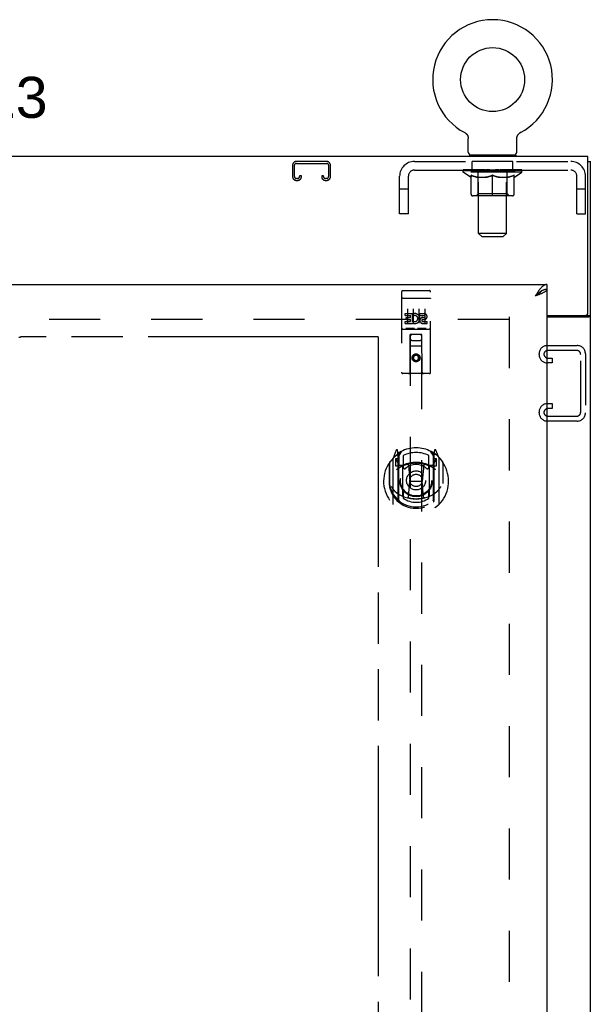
# Model space of a CAD drawing. Header units: inches. Extents: x 0 to 200, y 0 to 129.
# Tile 19 of 19: x 169 to 181, y 60 to 81. Entities that reach past the tile are written whole.
import ezdxf

# ---------------------------------------------------------------- set-up
doc = ezdxf.new("R2010")
doc.units = ezdxf.units.IN
doc.header["$LTSCALE"] = 11
doc.header["$MEASUREMENT"] = 0
doc.linetypes.add('HIDDEN', pattern=[0.2, 0.1, -0.1])
doc.linetypes.add('PHANTOM', pattern=[0.8, 0.45, -0.05, 0.1, -0.05, 0.1, -0.05])
doc.layers.get('0').update_dxf_attribs({"linetype": 'CONTINUOUS'})
for name, color, linetype in [('02___PRT_ALL_AXES', 7, 'CONTINUOUS'), ('AVAILABLE_DOOR_SPACE', 7, 'CONTINUOUS'), ('DEFAULT_2', 8, 'HIDDEN'), ('DIMENSIONS', 7, 'CONTINUOUS')]:
    doc.layers.add(name, color=color, linetype=linetype)
doc.styles.get("Standard").update_dxf_attribs({"font": 'arial.ttf'})
doc.dimstyles.new('DIMSTYLE_1', dxfattribs={"dimtxt": 0.882353, "dimasz": 1.176471, "dimexe": 0.09, "dimexo": 0.07, "dimgap": 0.0375, "dimtad": 0, "dimtih": 1, "dimtoh": 1, "dimzin": 4, "dimdsep": 46, "dimtxsty": 'Standard', "dimblk": '_FILLED', "dimblk1": '_FILLED', "dimblk2": '_FILLED', "dimcen": 0.09, "dimazin": 1, "dimtfac": 1, "dimtofl": 0, "dimtmove": 0, "dimatfit": 3, "dimldrblk": '_FILLED', "dimfxl": 0, "dimtolj": 1, "dimtzin": 4, "dimarcsym": 0})

# ---------------------------------------------------------------- blocks, each defined once
blk = doc.blocks.new('_FILLED')
at = {"color": 0, "linetype": 'ByBlock'}
blk.add_solid([(0, 0), (-1, 0.2), (-1, -0.2)], dxfattribs=at)
blk = doc.blocks.new('*D18')
at = {"layer": 'DIMENSIONS', "color": 2, "linetype": 'Continuous'}
for p, q in [((165.659, 75.78), (165.659, 79.806)), ((165.659, 79.806), (166.688, 79.806)), ((165.659, 74.655), (165.659, 72.302))]:
    blk.add_line(p, q, dxfattribs=at)
at = {"layer": 'DIMENSIONS', "color": 2, "linetype": 'Continuous', "xscale": 1.1764705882, "yscale": 1.1764705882, "zscale": 1.1764705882}
for p, rotation in [((165.659, 75.78), 270), ((165.659, 74.655), 90)]:
    blk.add_blockref('_FILLED', p, dxfattribs=dict(at, rotation=rotation))
at = {"layer": 'DIMENSIONS', "color": 2, "linetype": 'Continuous', "insert": (167.13, 80.247), "char_height": 0.8824, "width": 2.39777, "attachment_point": 1, "line_spacing_factor": 0.9}
blk.add_mtext('1.13', dxfattribs=at)
blk = doc.blocks.new('*D22')
at = {"layer": 'DIMENSIONS', "color": 2, "linetype": 'Continuous'}
for p, q in [((159.335, 56.477), (166.836, 56.477)), ((176.647, 56.477), (170.802, 56.477))]:
    blk.add_line(p, q, dxfattribs=at)
at = {"layer": 'DIMENSIONS', "color": 2, "linetype": 'Continuous', "xscale": 1.1764705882, "yscale": 1.1764705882, "zscale": 1.1764705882, "rotation": 180}
blk.add_blockref('_FILLED', (159.335, 56.477), dxfattribs=at)
at = {"layer": 'DIMENSIONS', "color": 2, "linetype": 'Continuous', "xscale": 1.1764705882, "yscale": 1.1764705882, "zscale": 1.1764705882}
blk.add_blockref('_FILLED', (176.647, 56.477), dxfattribs=at)
at = {"layer": 'DIMENSIONS', "color": 2, "linetype": 'Continuous', "insert": (168.819, 56.918), "char_height": 0.8824, "width": 3.08332, "attachment_point": 2, "line_spacing_factor": 0.9}
blk.add_mtext('17.31', dxfattribs=at)

msp = doc.modelspace()

# ---------------------------------------------------------------- linework, layer by layer
at = {"color": 7, "linetype": 'Continuous'}
for p, q in [((178.506, 79.049), (178.506, 79.049)), ((178.506, 79.049), (178.511, 79.046)), ((178.509, 79.047), (178.507, 79.048)), ((178.511, 79.046), (178.515, 79.044)), ((178.515, 79.044), (178.519, 79.041)), ((178.519, 79.041), (178.524, 79.038)), ((178.524, 79.038), (178.528, 79.035)), ((178.528, 79.035), (178.532, 79.031)), ((178.532, 79.031), (178.536, 79.028)), ((178.536, 79.028), (178.54, 79.024)), ((178.54, 79.024), (178.543, 79.021)), ((178.543, 79.021), (178.547, 79.017)), ((178.547, 79.017), (178.55, 79.013)), ((178.55, 79.013), (178.553, 79.009)), ((178.553, 79.009), (178.557, 79.004)), ((178.556, 79.005), (178.559, 79)), ((178.559, 79), (178.562, 78.996)), ((178.562, 78.996), (178.565, 78.991)), ((178.565, 78.991), (178.567, 78.987)), ((179.644, 78.987), (179.647, 78.991)), ((179.647, 78.991), (179.649, 78.996)), ((179.649, 78.996), (179.652, 79)), ((179.652, 79), (179.655, 79.005)), ((179.655, 79.004), (179.658, 79.009)), ((179.658, 79.009), (179.661, 79.013)), ((179.661, 79.013), (179.665, 79.017)), ((179.665, 79.017), (179.668, 79.021)), ((179.668, 79.021), (179.672, 79.024)), ((179.672, 79.024), (179.676, 79.028)), ((179.676, 79.028), (179.68, 79.031)), ((179.68, 79.031), (179.684, 79.035)), ((179.684, 79.035), (179.688, 79.038)), ((179.688, 79.038), (179.692, 79.041)), ((179.692, 79.041), (179.696, 79.044)), ((179.696, 79.044), (179.701, 79.046)), ((179.696, 79.044), (179.698, 79.045)), ((179.701, 79.046), (179.705, 79.049)), ((179.704, 79.048), (179.702, 79.047)), ((178.567, 78.987), (178.57, 78.982)), ((178.57, 78.982), (178.572, 78.977)), ((178.572, 78.977), (178.574, 78.972)), ((178.574, 78.972), (178.575, 78.967)), ((178.575, 78.967), (178.577, 78.962)), ((178.577, 78.962), (178.578, 78.957)), ((178.578, 78.957), (178.579, 78.952)), ((178.579, 78.952), (178.58, 78.947)), ((178.58, 78.947), (178.581, 78.942)), ((178.583, 78.926), (178.583, 78.922)), ((178.583, 78.629), (178.583, 78.922)), ((179.629, 78.937), (179.63, 78.942)), ((179.629, 78.931), (179.629, 78.937)), ((179.629, 78.629), (179.629, 78.922)), ((179.63, 78.942), (179.631, 78.947)), ((179.631, 78.947), (179.632, 78.952)), ((179.632, 78.952), (179.633, 78.957)), ((179.633, 78.957), (179.635, 78.962)), ((179.635, 78.962), (179.636, 78.967)), ((179.636, 78.967), (179.638, 78.972)), ((179.638, 78.972), (179.64, 78.977)), ((179.64, 78.977), (179.642, 78.982)), ((179.642, 78.982), (179.644, 78.987)), ((178.606, 78.56), (178.606, 78.53)), ((179.606, 78.56), (178.606, 78.56)), ((179.606, 78.56), (179.606, 78.53)), ((181.158, 78.426), (181.21, 78.426)), ((180.169, 75.647), (180.159, 75.641)), ((180.272, 75.78), (180.272, 75.676)), ((180.731, 75.082), (180.731, 75.113)), ((181.106, 75.113), (181.106, 75.114)), ((181.106, 75.113), (181.21, 75.113))]:
    msp.add_line(p, q, dxfattribs=at)
at = {"color": 3, "linetype": 'Continuous'}
for p, q in [((181.158, 78.53), (157.262, 78.53)), ((181.158, 75.173), (181.158, 78.53)), ((181.21, 6.634), (181.21, 78.426)), ((157.585, 75.78), (180.272, 75.78)), ((180.272, 75.676), (180.272, 13.384)), ((180.055, 75.545), (180.026, 75.534)), ((180.272, 75.113), (181.098, 75.113)), ((180.272, 75.082), (181.169, 75.082)), ((180.835, 75.082), (180.835, 75.113))]:
    msp.add_line(p, q, dxfattribs=at)
at = {"color": 7, "linetype": 'Continuous'}
for points in [[(178.581, 78.942), (178.582, 78.937), (178.582, 78.931)], [(178.582, 78.937), (178.582, 78.931), (178.583, 78.926)], [(179.629, 78.922), (179.629, 78.926), (179.629, 78.931)], [(179.629, 78.922), (179.629, 78.926), (179.629, 78.931)], [(180.159, 75.641), (180.149, 75.634), (180.139, 75.628), (180.128, 75.62), (180.118, 75.613), (180.108, 75.605), (180.098, 75.597), (180.087, 75.588), (180.077, 75.579), (180.067, 75.571), (180.057, 75.561), (180.046, 75.552), (180.036, 75.543), (180.026, 75.534)], [(180.156, 75.639), (180.155, 75.637), (180.151, 75.631), (180.146, 75.624), (180.14, 75.618), (180.133, 75.611), (180.126, 75.605), (180.119, 75.598), (180.111, 75.592), (180.103, 75.585), (180.094, 75.579), (180.085, 75.573), (180.076, 75.566), (180.066, 75.56), (180.056, 75.553), (180.046, 75.547), (180.036, 75.54), (180.026, 75.534)], [(180.272, 75.676), (180.262, 75.676), (180.252, 75.675), (180.241, 75.673), (180.231, 75.671), (180.221, 75.669), (180.211, 75.665), (180.2, 75.661), (180.19, 75.657), (180.18, 75.652), (180.169, 75.647)], [(181.087, 75.082), (181.087, 75.084), (181.087, 75.085), (181.087, 75.087), (181.087, 75.088), (181.088, 75.09), (181.089, 75.092), (181.09, 75.094), (181.091, 75.095), (181.093, 75.097), (181.094, 75.098), (181.096, 75.1), (181.098, 75.101), (181.099, 75.102), (181.101, 75.104), (181.102, 75.105), (181.103, 75.107), (181.104, 75.108), (181.105, 75.11), (181.106, 75.111), (181.106, 75.113)]]:
    msp.add_lwpolyline(points, dxfattribs=at)
at = {"color": 3, "linetype": 'Continuous'}
for points in [[(180.128, 75.684), (180.118, 75.671), (180.108, 75.657), (180.098, 75.643), (180.087, 75.628), (180.077, 75.613), (180.067, 75.597), (180.057, 75.582), (180.046, 75.566), (180.036, 75.55), (180.026, 75.534)], [(180.272, 75.78), (180.262, 75.78), (180.252, 75.778), (180.241, 75.775), (180.231, 75.772), (180.221, 75.767), (180.211, 75.761), (180.2, 75.755), (180.19, 75.747), (180.18, 75.739), (180.169, 75.729), (180.159, 75.719), (180.149, 75.708), (180.139, 75.696), (180.128, 75.684)], [(180.272, 75.676), (180.272, 75.671), (180.27, 75.665), (180.268, 75.66), (180.265, 75.654), (180.261, 75.649), (180.256, 75.643), (180.25, 75.638), (180.244, 75.632), (180.237, 75.627), (180.229, 75.621), (180.22, 75.616), (180.21, 75.61), (180.2, 75.605), (180.189, 75.599), (180.178, 75.594)], [(180.178, 75.594), (180.166, 75.588), (180.153, 75.583), (180.14, 75.578), (180.127, 75.572), (180.113, 75.567), (180.099, 75.561), (180.085, 75.556), (180.07, 75.55), (180.055, 75.545)], [(181.169, 75.082), (181.171, 75.084), (181.173, 75.085), (181.175, 75.087), (181.178, 75.088), (181.181, 75.09), (181.184, 75.091)], [(181.184, 75.091), (181.19, 75.094), (181.193, 75.096), (181.195, 75.097), (181.198, 75.099), (181.2, 75.1), (181.203, 75.102), (181.205, 75.104), (181.207, 75.105), (181.208, 75.107), (181.209, 75.109), (181.209, 75.11), (181.21, 75.111), (181.21, 75.113)]]:
    msp.add_lwpolyline(points, dxfattribs=at)
at = {"color": 7, "linetype": 'Continuous'}
msp.add_circle((179.106, 80.188), 0.688, dxfattribs=at)
for centre, radius, start, end in [((179.106, 80.188), 1.288, 297.7005, 242.2995), ((178.652, 78.629), 0.069, 180, 270), ((179.56, 78.629), 0.069, 270, 360)]:
    msp.add_arc(centre, radius, start, end, dxfattribs=at)
at = {"color": 3, "linetype": 'Continuous'}
msp.add_arc((181.098, 75.173), 0.06, 270, 360, dxfattribs=at)
at = {"layer": '02___PRT_ALL_AXES', "color": 8, "linetype": 'HIDDEN'}
for p, q in [((178.668, 78.239), (178.668, 78.426)), ((179.543, 78.426), (178.668, 78.426)), ((179.543, 78.239), (179.543, 78.426)), ((179.543, 78.239), (178.668, 78.239)), ((177.177, 75.648), (177.742, 75.648)), ((177.228, 75.112), (177.228, 75.155)), ((177.228, 75.155), (177.384, 75.155)), ((177.228, 75.112), (177.341, 75.112)), ((177.228, 74.942), (177.228, 74.984)), ((177.228, 74.984), (177.341, 74.984)), ((177.249, 75.028), (177.249, 75.07)), ((177.249, 75.07), (177.341, 75.07)), ((177.249, 75.028), (177.341, 75.028)), ((177.341, 75.07), (177.341, 75.112)), ((177.341, 74.984), (177.341, 75.028)), ((177.384, 74.977), (177.384, 75.155)), ((177.384, 74.977), (177.397, 74.996)), ((177.408, 75.107), (177.391, 75.146)), ((177.54, 75.112), (177.54, 75.155)), ((177.54, 75.155), (177.633, 75.155)), ((177.54, 75.112), (177.633, 75.112)), ((177.6, 75.028), (177.646, 75.028)), ((177.604, 75.069), (177.633, 75.069)), ((177.604, 74.984), (177.697, 74.984)), ((177.697, 74.942), (177.697, 74.984)), ((177.177, 74.82), (177.742, 74.82)), ((177.228, 74.942), (177.384, 74.942)), ((177.384, 74.942), (177.384, 74.954)), ((177.387, 74.952), (177.384, 74.954)), ((177.604, 74.942), (177.697, 74.942))]:
    msp.add_line(p, q, dxfattribs=at)
msp.add_circle((177.46, 74.203), 0.085, dxfattribs=at)
for centre, radius, start, end in [((177.434, 75.048), 0.107, 244.2636, 113.4027), ((177.434, 75.048), 0.0639, 234.8895, 113.4026), ((177.604, 75.005), 0.0635, 90, 270), ((177.604, 75.006), 0.0219, 100.307, 270), ((177.633, 75.091), 0.0644, 282.2995, 90.0775), ((177.633, 75.091), 0.0219, 269.9011, 90)]:
    msp.add_arc(centre, radius, start, end, dxfattribs=at)
at = {"layer": 'AVAILABLE_DOOR_SPACE', "color": 4, "linetype": 'PHANTOM'}
for p, q in [((168.913, 74.651), (168.943, 74.651)), ((168.943, 74.651), (168.943, 74.655)), ((176.647, 74.655), (168.943, 74.655)), ((176.647, 74.655), (176.647, 45.405))]:
    msp.add_line(p, q, dxfattribs=at)
at = {"layer": 'DEFAULT_2', "color": 8, "linetype": 'HIDDEN'}
for p, q in [((178.506, 79.049), (178.506, 79.049)), ((178.514, 79.045), (178.515, 79.044)), ((179.705, 79.049), (179.705, 79.049)), ((179.705, 79.049), (179.705, 79.049)), ((175.536, 78.426), (174.883, 78.426)), ((174.883, 78.386), (175.536, 78.386)), ((177.423, 78.426), (180.789, 78.426)), ((178.793, 78.56), (178.793, 78.53)), ((178.806, 76.879), (178.806, 78.526)), ((179.406, 76.879), (179.406, 78.526)), ((179.418, 78.56), (179.418, 78.53)), ((174.803, 78.346), (174.803, 78.1)), ((174.843, 78.1), (174.843, 78.346)), ((175.576, 78.346), (175.576, 78.1)), ((175.616, 78.1), (175.616, 78.346)), ((177.423, 78.239), (180.789, 78.239)), ((178.472, 78.198), (178.472, 78.245)), ((179.739, 78.198), (178.472, 78.198)), ((178.632, 78.087), (178.472, 78.198)), ((178.482, 78.239), (178.482, 78.245)), ((178.491, 78.235), (178.491, 78.239)), ((178.491, 78.235), (179.721, 78.235)), ((178.5, 78.235), (178.5, 78.239)), ((178.501, 78.235), (178.501, 78.239)), ((178.511, 78.239), (178.511, 78.245)), ((178.527, 78.235), (178.527, 78.239)), ((178.529, 78.235), (178.529, 78.239)), ((178.557, 78.239), (178.557, 78.245)), ((178.572, 78.235), (178.572, 78.239)), ((178.574, 78.235), (178.574, 78.239)), ((178.779, 78.238), (178.577, 78.238)), ((178.621, 78.239), (178.621, 78.245)), ((178.622, 78.235), (178.622, 78.238)), ((178.623, 78.235), (178.623, 78.238)), ((178.626, 78.235), (178.626, 78.238)), ((178.633, 78.235), (178.633, 78.239)), ((178.633, 78.235), (178.633, 78.238)), ((178.636, 78.235), (178.636, 78.239)), ((178.64, 78.235), (178.64, 78.239)), ((178.644, 78.235), (178.644, 78.238)), ((178.658, 78.235), (178.658, 78.238)), ((178.676, 78.235), (178.676, 78.238)), ((178.677, 78.235), (178.677, 78.241)), ((178.697, 78.235), (178.697, 78.238)), ((178.697, 78.235), (178.697, 78.238)), ((178.699, 78.239), (178.699, 78.245)), ((178.708, 78.235), (178.708, 78.239)), ((178.712, 78.235), (178.712, 78.239)), ((178.722, 78.235), (178.722, 78.238)), ((178.733, 78.235), (178.733, 78.242)), ((178.749, 78.235), (178.749, 78.238)), ((178.752, 78.235), (178.752, 78.238)), ((178.779, 78.235), (178.779, 78.238)), ((178.846, 78.238), (178.784, 78.238)), ((178.789, 78.239), (178.789, 78.245)), ((178.793, 77.727), (178.793, 78.195)), ((178.796, 78.235), (178.796, 78.239)), ((178.801, 78.235), (178.801, 78.239)), ((178.807, 78.235), (178.807, 78.244)), ((178.811, 78.235), (178.811, 78.238)), ((178.822, 78.235), (178.822, 78.238)), ((178.846, 78.235), (178.846, 78.238)), ((178.921, 78.238), (178.862, 78.238)), ((178.882, 78.235), (178.882, 78.238)), ((178.889, 78.239), (178.889, 78.245)), ((178.893, 78.235), (178.893, 78.239)), ((178.895, 78.235), (178.895, 78.244)), ((178.898, 78.235), (178.898, 78.239)), ((178.905, 78.235), (178.905, 78.239)), ((178.921, 78.235), (178.921, 78.238)), ((179.001, 78.238), (178.947, 78.238)), ((178.96, 78.235), (178.96, 78.238)), ((178.991, 78.238), (179.069, 78.243)), ((178.996, 78.239), (178.996, 78.245)), ((178.996, 78.239), (178.996, 78.245)), ((178.996, 78.245), (178.996, 78.245)), ((178.996, 78.235), (178.996, 78.239)), ((179, 78.235), (179, 78.239)), ((179.001, 78.235), (179.001, 78.238)), ((179.002, 78.235), (179.002, 78.239)), ((179.037, 78.238), (179.101, 78.238)), ((179.042, 78.235), (179.042, 78.238)), ((179.048, 78.238), (179.048, 78.242)), ((179.069, 78.238), (179.069, 78.243)), ((179.085, 78.235), (179.085, 78.238)), ((179.103, 78.239), (179.103, 78.239)), ((179.103, 78.235), (179.103, 78.239)), ((179.103, 78.235), (179.103, 78.239)), ((179.106, 78.239), (179.106, 78.245)), ((179.106, 78.245), (179.22, 78.238)), ((179.108, 78.235), (179.108, 78.239)), ((179.108, 78.235), (179.108, 78.239)), ((179.108, 78.239), (179.108, 78.239)), ((179.127, 78.235), (179.127, 78.238)), ((179.127, 78.238), (179.175, 78.238)), ((179.169, 78.235), (179.169, 78.238)), ((179.21, 78.235), (179.21, 78.239)), ((179.21, 78.235), (179.21, 78.238)), ((179.21, 78.238), (179.265, 78.238)), ((179.211, 78.235), (179.211, 78.239)), ((179.215, 78.239), (179.215, 78.245)), ((179.215, 78.245), (179.216, 78.245)), ((179.215, 78.235), (179.215, 78.239)), ((179.216, 78.239), (179.216, 78.245)), ((179.252, 78.235), (179.252, 78.238)), ((179.291, 78.235), (179.291, 78.238)), ((179.291, 78.238), (179.35, 78.238)), ((179.306, 78.235), (179.306, 78.239)), ((179.313, 78.235), (179.313, 78.239)), ((179.316, 78.235), (179.316, 78.244)), ((179.319, 78.235), (179.319, 78.239)), ((179.322, 78.239), (179.322, 78.245)), ((179.33, 78.235), (179.33, 78.238)), ((179.366, 78.235), (179.366, 78.238)), ((179.366, 78.238), (179.428, 78.238)), ((179.39, 78.235), (179.39, 78.238)), ((179.401, 78.235), (179.401, 78.238)), ((179.405, 78.235), (179.405, 78.244)), ((179.411, 78.235), (179.411, 78.239)), ((179.416, 78.235), (179.416, 78.239)), ((179.418, 77.727), (179.418, 78.195)), ((179.422, 78.239), (179.422, 78.245)), ((179.433, 78.235), (179.433, 78.238)), ((179.433, 78.238), (179.634, 78.238)), ((179.46, 78.235), (179.46, 78.238)), ((179.463, 78.235), (179.463, 78.238)), ((179.478, 78.235), (179.478, 78.242)), ((179.49, 78.235), (179.49, 78.238)), ((179.499, 78.235), (179.499, 78.239)), ((179.503, 78.235), (179.503, 78.239)), ((179.513, 78.239), (179.513, 78.245)), ((179.514, 78.235), (179.514, 78.238)), ((179.514, 78.235), (179.514, 78.238)), ((179.535, 78.235), (179.535, 78.241)), ((179.535, 78.235), (179.535, 78.238)), ((179.553, 78.235), (179.553, 78.238)), ((179.567, 78.235), (179.567, 78.238)), ((179.572, 78.235), (179.572, 78.239)), ((179.575, 78.235), (179.575, 78.239)), ((179.578, 78.235), (179.578, 78.238)), ((179.579, 78.235), (179.579, 78.239)), ((179.58, 78.087), (179.739, 78.198)), ((179.586, 78.235), (179.586, 78.238)), ((179.589, 78.235), (179.589, 78.238)), ((179.589, 78.235), (179.589, 78.238)), ((179.591, 78.239), (179.591, 78.245)), ((179.637, 78.235), (179.637, 78.239)), ((179.64, 78.235), (179.64, 78.239)), ((179.654, 78.239), (179.654, 78.245)), ((179.683, 78.235), (179.683, 78.239)), ((179.685, 78.235), (179.685, 78.239)), ((179.701, 78.239), (179.701, 78.245)), ((179.711, 78.235), (179.711, 78.239)), ((179.712, 78.235), (179.712, 78.239)), ((179.721, 78.235), (179.721, 78.239)), ((179.729, 78.239), (179.729, 78.245)), ((179.739, 78.198), (179.739, 78.245)), ((174.911, 78.06), (174.883, 78.06)), ((174.883, 78.02), (174.911, 78.02)), ((174.951, 78.114), (174.951, 78.1)), ((174.991, 78.114), (174.951, 78.114)), ((174.991, 78.1), (174.991, 78.114)), ((175.428, 78.114), (175.428, 78.1)), ((175.468, 78.114), (175.428, 78.114)), ((175.468, 78.1), (175.468, 78.114)), ((175.536, 78.06), (175.508, 78.06)), ((175.508, 78.02), (175.536, 78.02)), ((177.106, 77.301), (177.106, 78.109)), ((177.293, 77.301), (177.293, 78.109)), ((178.632, 78.087), (178.642, 78.087)), ((178.642, 77.724), (178.642, 78.13)), ((178.785, 78.087), (178.964, 78.087)), ((179.106, 77.687), (179.106, 78.131)), ((179.247, 78.087), (179.427, 78.087)), ((179.569, 77.724), (179.569, 78.13)), ((179.569, 78.087), (179.58, 78.087)), ((180.919, 77.301), (180.919, 78.109)), ((181.106, 77.301), (181.106, 78.109)), ((177.293, 77.831), (177.106, 77.831)), ((178.793, 77.727), (178.753, 77.687)), ((179.418, 77.727), (178.793, 77.727)), ((179.418, 77.727), (179.458, 77.687)), ((181.106, 77.831), (180.919, 77.831)), ((179.532, 77.687), (178.679, 77.687)), ((177.293, 77.301), (177.106, 77.301)), ((180.919, 77.301), (181.106, 77.301)), ((178.875, 76.81), (178.806, 76.879)), ((179.406, 76.879), (178.806, 76.879)), ((179.337, 76.81), (179.406, 76.879)), ((178.875, 76.81), (179.337, 76.81)), ((177.147, 75.618), (177.147, 73.893)), ((177.242, 75.648), (177.427, 75.648)), ((177.492, 75.648), (177.677, 75.648)), ((177.772, 73.893), (177.772, 75.618)), ((177.164, 75.489), (177.163, 75.489)), ((177.165, 75.489), (177.164, 75.489)), ((177.165, 75.489), (177.165, 75.489)), ((177.166, 75.489), (177.165, 75.489)), ((177.167, 75.489), (177.166, 75.489)), ((177.168, 75.489), (177.167, 75.489)), ((177.168, 75.489), (177.168, 75.489)), ((177.169, 75.489), (177.168, 75.489)), ((177.17, 75.489), (177.169, 75.489)), ((177.171, 75.489), (177.17, 75.489)), ((177.172, 75.49), (177.171, 75.489)), ((177.173, 75.49), (177.172, 75.49)), ((177.173, 75.49), (177.173, 75.49)), ((177.174, 75.49), (177.173, 75.49)), ((177.175, 75.49), (177.174, 75.49)), ((177.176, 75.49), (177.175, 75.49)), ((177.177, 75.49), (177.176, 75.49)), ((177.177, 75.49), (177.742, 75.49)), ((177.742, 75.49), (177.743, 75.49)), ((177.743, 75.49), (177.744, 75.49)), ((177.744, 75.49), (177.745, 75.49)), ((177.745, 75.49), (177.746, 75.49)), ((177.746, 75.49), (177.746, 75.49)), ((177.746, 75.49), (177.747, 75.49)), ((177.747, 75.49), (177.748, 75.49)), ((177.748, 75.49), (177.749, 75.489)), ((177.749, 75.489), (177.75, 75.489)), ((177.75, 75.489), (177.751, 75.489)), ((177.751, 75.489), (177.751, 75.489)), ((177.751, 75.489), (177.752, 75.489)), ((177.752, 75.489), (177.753, 75.489)), ((177.753, 75.489), (177.754, 75.489)), ((177.754, 75.489), (177.754, 75.489)), ((177.754, 75.489), (177.755, 75.489)), ((177.272, 75.257), (177.272, 74.951)), ((177.397, 75.257), (177.397, 74.951)), ((177.522, 75.257), (177.522, 74.951)), ((177.647, 75.257), (177.647, 74.951)), ((179.46, 75.03), (158.96, 75.03)), ((179.46, 75.082), (179.46, 13.978)), ((177.177, 74.82), (177.742, 74.82)), ((177.421, 74.836), (177.249, 74.836)), ((177.671, 74.836), (177.499, 74.836)), ((177.33, 73.893), (177.333, 74.703)), ((177.335, 74.703), (177.333, 74.703)), ((177.335, 74.703), (177.335, 46.701)), ((177.585, 74.703), (177.335, 74.703)), ((177.375, 74.578), (177.545, 74.578)), ((177.585, 46.701), (177.585, 74.703)), ((177.586, 74.703), (177.585, 74.703)), ((177.59, 73.893), (177.586, 74.703)), ((177.587, 74.453), (177.332, 74.453)), ((180.286, 74.468), (180.926, 74.468)), ((180.912, 74.364), (180.3, 74.364)), ((177.46, 74.275), (177.397, 74.238)), ((177.397, 74.238), (177.397, 74.166)), ((177.397, 74.238), (177.407, 74.233)), ((177.397, 74.166), (177.407, 74.172)), ((177.397, 74.166), (177.46, 74.13)), ((177.46, 74.263), (177.407, 74.233)), ((177.407, 74.233), (177.407, 74.172)), ((177.407, 74.172), (177.46, 74.142)), ((177.46, 74.275), (177.46, 74.263)), ((177.522, 74.238), (177.46, 74.275)), ((177.512, 74.233), (177.46, 74.263)), ((177.46, 74.142), (177.512, 74.172)), ((177.46, 74.13), (177.522, 74.166)), ((177.46, 74.13), (177.46, 74.142)), ((177.522, 74.238), (177.512, 74.233)), ((177.512, 74.172), (177.512, 74.233)), ((177.522, 74.166), (177.512, 74.172)), ((177.522, 74.166), (177.522, 74.238)), ((180.106, 74.273), (180.106, 74.288)), ((180.3, 74.197), (180.387, 74.197)), ((180.387, 74.197), (180.387, 74.093)), ((181.002, 73.037), (181.002, 74.274)), ((181.106, 74.288), (181.106, 73.023)), ((180.387, 74.093), (180.286, 74.093)), ((177.742, 73.863), (177.177, 73.863)), ((180.286, 73.218), (180.387, 73.218)), ((180.387, 73.114), (180.3, 73.114)), ((180.387, 73.218), (180.387, 73.114)), ((180.106, 73.023), (180.106, 73.038)), ((180.3, 72.947), (180.912, 72.947)), ((180.926, 72.843), (180.286, 72.843)), ((177.034, 72.219), (176.964, 72.043)), ((177.077, 72.135), (177.063, 72.216)), ((177.856, 72.216), (177.842, 72.135)), ((177.955, 72.043), (177.885, 72.219)), ((176.96, 72.033), (176.96, 71.065)), ((177.017, 72.028), (177.017, 71.878)), ((177.085, 72.028), (177.017, 72.028)), ((177.025, 72.02), (177.055, 71.974)), ((177.056, 72.139), (177.056, 72.139)), ((177.056, 72.139), (177.056, 72.139)), ((177.056, 72.139), (177.056, 72.139)), ((177.077, 71.119), (177.077, 72.135)), ((177.085, 72.088), (177.155, 72.197)), ((177.085, 71.144), (177.085, 72.147)), ((177.087, 72.122), (177.087, 71.915)), ((177.185, 72.1), (177.185, 71.848)), ((177.735, 71.848), (177.735, 72.1)), ((177.765, 72.197), (177.835, 72.088)), ((177.832, 71.915), (177.832, 72.122)), ((177.835, 71.144), (177.835, 72.147)), ((177.902, 72.028), (177.835, 72.028)), ((177.842, 72.135), (177.842, 71.119)), ((177.864, 72.139), (177.859, 72.142)), ((177.864, 71.974), (177.894, 72.02)), ((177.902, 71.878), (177.902, 72.028)), ((177.96, 71.065), (177.96, 72.033)), ((176.877, 71.937), (176.877, 71.549)), ((176.885, 71.96), (176.885, 71.502)), ((177.017, 71.878), (177.077, 71.878)), ((177.177, 71.877), (177.105, 71.877)), ((177.107, 71.895), (177.173, 71.895)), ((177.177, 71.236), (177.177, 71.867)), ((177.297, 71.893), (177.327, 71.549)), ((177.623, 71.893), (177.592, 71.549)), ((177.815, 71.877), (177.742, 71.877)), ((177.742, 71.867), (177.742, 71.236)), ((177.746, 71.895), (177.812, 71.895)), ((177.842, 71.878), (177.902, 71.878)), ((178.035, 71.96), (178.035, 71.502)), ((178.042, 71.549), (178.042, 71.937)), ((176.877, 71.549), (176.892, 71.549)), ((176.885, 71.502), (176.885, 71.5)), ((177.297, 71.21), (177.327, 71.549)), ((177.327, 71.549), (177.592, 71.549)), ((177.622, 71.21), (177.592, 71.549)), ((178.042, 71.549), (178.027, 71.549)), ((178.035, 71.502), (178.035, 71.5)), ((177.185, 71.286), (177.185, 71.184)), ((177.735, 71.184), (177.735, 71.286))]:
    msp.add_line(p, q, dxfattribs=at)
for points in [[(178.792, 78.087), (178.767, 78.091), (178.743, 78.097), (178.718, 78.104), (178.693, 78.112), (178.668, 78.12), (178.642, 78.13)], [(178.642, 78.129), (178.667, 78.12), (178.691, 78.111), (178.715, 78.104), (178.738, 78.097), (178.761, 78.092), (178.785, 78.087)], [(179.106, 78.131), (179.08, 78.121), (179.054, 78.112), (179.029, 78.104), (179.004, 78.097), (178.979, 78.091), (178.955, 78.087)], [(178.964, 78.087), (178.988, 78.092), (179.011, 78.097), (179.034, 78.104), (179.058, 78.111), (179.082, 78.12), (179.106, 78.129)], [(179.257, 78.087), (179.232, 78.091), (179.207, 78.097), (179.182, 78.104), (179.157, 78.112), (179.131, 78.121), (179.106, 78.131)], [(179.106, 78.129), (179.13, 78.119), (179.154, 78.111), (179.177, 78.104), (179.201, 78.097), (179.224, 78.091), (179.247, 78.087)], [(179.569, 78.13), (179.543, 78.12), (179.518, 78.111), (179.493, 78.104), (179.468, 78.097), (179.444, 78.091), (179.419, 78.087)], [(179.427, 78.087), (179.45, 78.092), (179.474, 78.097), (179.497, 78.104), (179.521, 78.111), (179.545, 78.12), (179.569, 78.129)], [(177.163, 75.489), (177.163, 75.489), (177.162, 75.489), (177.162, 75.489), (177.162, 75.489), (177.161, 75.489), (177.161, 75.488), (177.161, 75.488), (177.16, 75.488), (177.16, 75.488), (177.16, 75.488), (177.159, 75.488), (177.159, 75.488), (177.159, 75.488), (177.158, 75.488), (177.158, 75.488), (177.158, 75.488), (177.157, 75.488), (177.157, 75.488), (177.157, 75.488), (177.156, 75.488), (177.156, 75.487), (177.156, 75.487), (177.155, 75.487), (177.155, 75.487), (177.155, 75.487), (177.155, 75.487), (177.154, 75.487), (177.154, 75.487), (177.154, 75.487), (177.153, 75.487), (177.153, 75.487), (177.153, 75.487), (177.153, 75.487), (177.152, 75.486), (177.152, 75.486), (177.152, 75.486), (177.152, 75.486), (177.152, 75.486), (177.151, 75.486), (177.151, 75.486), (177.151, 75.486), (177.151, 75.486), (177.151, 75.486), (177.15, 75.486), (177.15, 75.485), (177.15, 75.485), (177.15, 75.485), (177.15, 75.485), (177.149, 75.485), (177.149, 75.485), (177.149, 75.485), (177.149, 75.485), (177.149, 75.485), (177.149, 75.485), (177.149, 75.484), (177.148, 75.484), (177.148, 75.484), (177.148, 75.484), (177.148, 75.484), (177.148, 75.484), (177.148, 75.484), (177.148, 75.484), (177.148, 75.484), (177.148, 75.484), (177.148, 75.483), (177.148, 75.483), (177.147, 75.483), (177.147, 75.483), (177.147, 75.483), (177.147, 75.483), (177.147, 75.483), (177.147, 75.483), (177.147, 75.483), (177.147, 75.483), (177.147, 75.482), (177.147, 75.482), (177.147, 75.482)], [(177.755, 75.489), (177.756, 75.489), (177.756, 75.489), (177.757, 75.489), (177.757, 75.489), (177.757, 75.489), (177.758, 75.489), (177.758, 75.489), (177.759, 75.488), (177.759, 75.488), (177.759, 75.488), (177.76, 75.488), (177.76, 75.488), (177.76, 75.488), (177.761, 75.488), (177.761, 75.488), (177.761, 75.488), (177.762, 75.488), (177.762, 75.488), (177.762, 75.488), (177.763, 75.488), (177.763, 75.488), (177.763, 75.488), (177.763, 75.487), (177.764, 75.487), (177.764, 75.487), (177.764, 75.487), (177.765, 75.487), (177.765, 75.487), (177.765, 75.487), (177.765, 75.487), (177.766, 75.487), (177.766, 75.487), (177.766, 75.487), (177.766, 75.487), (177.767, 75.487), (177.767, 75.486), (177.767, 75.486), (177.767, 75.486), (177.768, 75.486), (177.768, 75.486), (177.768, 75.486), (177.768, 75.486), (177.768, 75.486), (177.769, 75.486), (177.769, 75.486), (177.769, 75.486), (177.769, 75.485), (177.769, 75.485), (177.77, 75.485), (177.77, 75.485), (177.77, 75.485), (177.77, 75.485), (177.77, 75.485), (177.77, 75.485), (177.771, 75.485), (177.771, 75.485), (177.771, 75.484), (177.771, 75.484), (177.771, 75.484), (177.771, 75.484), (177.771, 75.484), (177.771, 75.484), (177.771, 75.484), (177.772, 75.484), (177.772, 75.484), (177.772, 75.484), (177.772, 75.483), (177.772, 75.483), (177.772, 75.483), (177.772, 75.483), (177.772, 75.483), (177.772, 75.483), (177.772, 75.483), (177.772, 75.483), (177.772, 75.483), (177.772, 75.483), (177.772, 75.482), (177.772, 75.482), (177.772, 75.482)], [(177.249, 74.836), (177.249, 74.836), (177.248, 74.836), (177.248, 74.836), (177.248, 74.836), (177.248, 74.836), (177.248, 74.836), (177.247, 74.836), (177.247, 74.836), (177.247, 74.836), (177.247, 74.836), (177.247, 74.836), (177.246, 74.836), (177.246, 74.836), (177.246, 74.836), (177.246, 74.836), (177.246, 74.836), (177.246, 74.836), (177.245, 74.836), (177.245, 74.836), (177.245, 74.836), (177.245, 74.836), (177.245, 74.836), (177.245, 74.836), (177.245, 74.836), (177.244, 74.836), (177.244, 74.836), (177.244, 74.836), (177.244, 74.836), (177.244, 74.836), (177.244, 74.836), (177.244, 74.836), (177.244, 74.836), (177.243, 74.836), (177.243, 74.836), (177.243, 74.836), (177.243, 74.836), (177.243, 74.836), (177.243, 74.837), (177.243, 74.837), (177.243, 74.837), (177.243, 74.837), (177.243, 74.837), (177.242, 74.837), (177.242, 74.837), (177.242, 74.837), (177.242, 74.837)], [(177.427, 74.837), (177.427, 74.837), (177.427, 74.837), (177.427, 74.837), (177.427, 74.837), (177.427, 74.837), (177.427, 74.837), (177.427, 74.837), (177.426, 74.837), (177.426, 74.836), (177.426, 74.836), (177.426, 74.836), (177.426, 74.836), (177.426, 74.836), (177.426, 74.836), (177.426, 74.836), (177.426, 74.836), (177.425, 74.836), (177.425, 74.836), (177.425, 74.836), (177.425, 74.836), (177.425, 74.836), (177.425, 74.836), (177.425, 74.836), (177.425, 74.836), (177.424, 74.836), (177.424, 74.836), (177.424, 74.836), (177.424, 74.836), (177.424, 74.836), (177.424, 74.836), (177.423, 74.836), (177.423, 74.836), (177.423, 74.836), (177.423, 74.836), (177.423, 74.836), (177.423, 74.836), (177.422, 74.836), (177.422, 74.836), (177.422, 74.836), (177.422, 74.836), (177.422, 74.836), (177.421, 74.836), (177.421, 74.836), (177.421, 74.836), (177.421, 74.836)], [(177.499, 74.836), (177.499, 74.836), (177.498, 74.836), (177.498, 74.836), (177.498, 74.836), (177.498, 74.836), (177.498, 74.836), (177.497, 74.836), (177.497, 74.836), (177.497, 74.836), (177.497, 74.836), (177.497, 74.836), (177.496, 74.836), (177.496, 74.836), (177.496, 74.836), (177.496, 74.836), (177.496, 74.836), (177.496, 74.836), (177.495, 74.836), (177.495, 74.836), (177.495, 74.836), (177.495, 74.836), (177.495, 74.836), (177.495, 74.836), (177.495, 74.836), (177.494, 74.836), (177.494, 74.836), (177.494, 74.836), (177.494, 74.836), (177.494, 74.836), (177.494, 74.836), (177.494, 74.836), (177.494, 74.836), (177.493, 74.836), (177.493, 74.836), (177.493, 74.836), (177.493, 74.836), (177.493, 74.836), (177.493, 74.837), (177.493, 74.837), (177.493, 74.837), (177.493, 74.837), (177.493, 74.837), (177.492, 74.837), (177.492, 74.837), (177.492, 74.837), (177.492, 74.837)], [(177.677, 74.837), (177.677, 74.837), (177.677, 74.837), (177.677, 74.837), (177.677, 74.837), (177.677, 74.837), (177.677, 74.837), (177.677, 74.837), (177.676, 74.837), (177.676, 74.836), (177.676, 74.836), (177.676, 74.836), (177.676, 74.836), (177.676, 74.836), (177.676, 74.836), (177.676, 74.836), (177.676, 74.836), (177.675, 74.836), (177.675, 74.836), (177.675, 74.836), (177.675, 74.836), (177.675, 74.836), (177.675, 74.836), (177.675, 74.836), (177.675, 74.836), (177.674, 74.836), (177.674, 74.836), (177.674, 74.836), (177.674, 74.836), (177.674, 74.836), (177.674, 74.836), (177.673, 74.836), (177.673, 74.836), (177.673, 74.836), (177.673, 74.836), (177.673, 74.836), (177.673, 74.836), (177.672, 74.836), (177.672, 74.836), (177.672, 74.836), (177.672, 74.836), (177.672, 74.836), (177.671, 74.836), (177.671, 74.836), (177.671, 74.836), (177.671, 74.836)], [(176.927, 71.436), (176.93, 71.43), (176.933, 71.425), (176.936, 71.42), (176.939, 71.416), (176.942, 71.411), (176.945, 71.407), (176.947, 71.403), (176.95, 71.399), (176.953, 71.395), (176.955, 71.392), (176.957, 71.388), (176.96, 71.385), (176.962, 71.382), (176.965, 71.379), (176.967, 71.376), (176.969, 71.373), (176.971, 71.37), (176.973, 71.368), (176.975, 71.365), (176.977, 71.362), (176.979, 71.36), (176.981, 71.358), (176.983, 71.356), (176.985, 71.354), (176.987, 71.352), (176.989, 71.35), (176.991, 71.348), (176.992, 71.346), (176.994, 71.344), (176.996, 71.343), (176.998, 71.341), (176.999, 71.339), (177.001, 71.338), (177.002, 71.337), (177.004, 71.335), (177.005, 71.334)], [(177.914, 71.334), (177.916, 71.335), (177.917, 71.337), (177.919, 71.338), (177.92, 71.339), (177.922, 71.341), (177.923, 71.343), (177.925, 71.344), (177.927, 71.346), (177.929, 71.348), (177.93, 71.35), (177.932, 71.352), (177.934, 71.354), (177.936, 71.356), (177.938, 71.358), (177.94, 71.36), (177.942, 71.362), (177.944, 71.365), (177.946, 71.367), (177.948, 71.37), (177.95, 71.373), (177.953, 71.376), (177.955, 71.379), (177.957, 71.382), (177.959, 71.385), (177.962, 71.388), (177.964, 71.392), (177.967, 71.395), (177.969, 71.399), (177.972, 71.403), (177.975, 71.407), (177.977, 71.411), (177.98, 71.416), (177.983, 71.42), (177.986, 71.425), (177.989, 71.43), (177.992, 71.436)], [(177.648, 71.192), (177.642, 71.191), (177.637, 71.189), (177.631, 71.188), (177.626, 71.186), (177.621, 71.185), (177.615, 71.184), (177.61, 71.183), (177.604, 71.182), (177.599, 71.18), (177.593, 71.179), (177.588, 71.178), (177.582, 71.177), (177.577, 71.176), (177.571, 71.175), (177.566, 71.174), (177.56, 71.174), (177.555, 71.173), (177.549, 71.172), (177.543, 71.171), (177.538, 71.171), (177.532, 71.17), (177.527, 71.17), (177.521, 71.169), (177.516, 71.169), (177.51, 71.168), (177.504, 71.168), (177.499, 71.168), (177.493, 71.167), (177.488, 71.167), (177.482, 71.167), (177.476, 71.167), (177.471, 71.167), (177.465, 71.166), (177.46, 71.166), (177.454, 71.166), (177.449, 71.167), (177.443, 71.167), (177.437, 71.167), (177.432, 71.167), (177.426, 71.167), (177.421, 71.168), (177.415, 71.168), (177.409, 71.168), (177.404, 71.169), (177.398, 71.169), (177.393, 71.17), (177.387, 71.17), (177.382, 71.171), (177.376, 71.171), (177.37, 71.172), (177.365, 71.173), (177.359, 71.174), (177.354, 71.174), (177.348, 71.175), (177.343, 71.176), (177.337, 71.177), (177.332, 71.178), (177.326, 71.179), (177.321, 71.18), (177.315, 71.182), (177.31, 71.183), (177.304, 71.184), (177.299, 71.185), (177.293, 71.186), (177.288, 71.188), (177.283, 71.189), (177.277, 71.191), (177.272, 71.192)]]:
    msp.add_lwpolyline(points, dxfattribs=at)
for centre, radius in [((177.46, 74.203), 0.0845), ((177.46, 71.567), 0.35), ((177.46, 71.567), 0.335), ((177.46, 71.567), 0.205), ((177.46, 71.567), 0.133)]:
    msp.add_circle(centre, radius, dxfattribs=at)
for centre, radius, start, end in [((174.883, 78.346), 0.08, 90, 180), ((174.883, 78.346), 0.04, 90, 180), ((175.536, 78.346), 0.08, 0, 90), ((175.536, 78.346), 0.04, 0, 90), ((177.423, 78.109), 0.317, 90, 180), ((178.771, 78.526), 0.0345, 0, 90), ((179.44, 78.526), 0.0345, 90, 180), ((180.789, 78.109), 0.317, 0, 90), ((177.423, 78.109), 0.13, 90, 180), ((178.753, 78.195), 0.0398, 0, 90), ((179.458, 78.195), 0.0398, 90, 180), ((180.789, 78.109), 0.13, 0, 90), ((174.883, 78.1), 0.08, 180, 270), ((174.883, 78.1), 0.04, 180, 270), ((174.911, 78.1), 0.08, 270, 360), ((174.911, 78.1), 0.04, 270, 360), ((175.508, 78.1), 0.08, 180, 270), ((175.508, 78.1), 0.04, 180, 270), ((175.536, 78.1), 0.08, 270, 360), ((175.536, 78.1), 0.04, 270, 360), ((178.679, 77.724), 0.0371, 180, 270), ((179.532, 77.724), 0.0371, 270, 360), ((177.177, 75.618), 0.03, 90, 180), ((177.742, 75.618), 0.03, 0, 90), ((177.177, 74.79), 0.03, 90, 180), ((177.742, 74.79), 0.03, 0, 90), ((177.375, 74.663), 0.04, 90, 180), ((177.375, 74.618), 0.04, 180, 270), ((177.545, 74.663), 0.04, 0, 90), ((177.545, 74.618), 0.04, 270, 360), ((180.286, 74.288), 0.18, 90, 180), ((180.3, 74.274), 0.09, 90, 180), ((180.912, 74.274), 0.09, 0, 90), ((180.926, 74.288), 0.18, 0, 90), ((180.286, 74.273), 0.18, 180, 270), ((180.3, 74.287), 0.09, 188.2192, 270), ((177.177, 73.893), 0.03, 180, 270), ((177.3, 73.893), 0.03, 270, 360), ((177.62, 73.893), 0.03, 180, 270), ((177.742, 73.893), 0.03, 270, 360), ((180.286, 73.038), 0.18, 90, 180), ((180.3, 73.024), 0.09, 90, 180), ((180.286, 73.023), 0.18, 180, 270), ((180.3, 73.037), 0.09, 188.2192, 270), ((180.912, 73.037), 0.09, 270, 360), ((180.926, 73.023), 0.18, 270, 360), ((177.46, 71.567), 0.7, 35.2961, 144.7039), ((177.048, 72.213), 0.015, 10, 158.1959), ((177.871, 72.213), 0.015, 21.8041, 170), ((177.46, 71.549), 0.7, 125.5126, 54.4874), ((176.975, 72.033), 0.015, 135.0748, 180), ((177.03, 72.023), 0.005, 90, 212.6792), ((177.065, 72.102), 0.02, 0, 125.5126), ((177.067, 72.122), 0.02, 0, 125.2543), ((177.105, 72.147), 0.02, 121.4688, 179.9992), ((177.46, 71.567), 0.6, 62.7204, 117.2796), ((177.815, 72.147), 0.02, 0, 58.5295), ((177.852, 72.122), 0.02, 54.7457, 180), ((177.855, 72.102), 0.02, 54.4874, 180), ((177.89, 72.023), 0.005, 327.3208, 90), ((177.945, 72.033), 0.015, 0, 44.9252), ((176.905, 71.96), 0.02, 144.7039, 180), ((177.46, 71.236), 0.7, 53.2319, 126.7681), ((176.897, 71.873), 0.188, 0, 32.6792), ((177.105, 71.897), 0.02, 180, 270), ((177.107, 71.915), 0.02, 180, 270), ((177.173, 71.915), 0.02, 270, 293.464), ((177.192, 71.867), 0.015, 112.9863, 180), ((177.46, 71.254), 0.7, 66.536, 113.464), ((177.215, 71.848), 0.03, 180, 311.1261), ((177.46, 71.567), 0.343, 48.8739, 131.1261), ((177.277, 71.891), 0.02, 5.0796, 105.6131), ((177.643, 71.891), 0.02, 74.3869, 174.9204), ((177.705, 71.848), 0.03, 228.8739, 360), ((177.727, 71.867), 0.015, 0, 67.0137), ((177.746, 71.915), 0.02, 246.536, 270), ((177.812, 71.915), 0.02, 270, 360), ((177.815, 71.897), 0.02, 270, 360), ((178.023, 71.873), 0.188, 147.3208, 180), ((178.015, 71.96), 0.02, 0, 35.2961), ((177.46, 71.551), 0.583, 180.2464, 359.7536), ((176.905, 71.502), 0.02, 180, 187.6622), ((177.46, 71.577), 0.58, 187.6622, 352.3378), ((178.015, 71.502), 0.02, 352.3378, 360), ((177.46, 71.866), 0.7, 229.529, 310.471), ((177.192, 71.236), 0.015, 180, 247.0137), ((177.215, 71.286), 0.03, 48.8739, 180), ((177.46, 71.577), 0.48, 235.0461, 304.9539), ((177.46, 71.567), 0.343, 228.8739, 311.1261), ((177.277, 71.211), 0.02, 254.4248, 354.9204), ((177.642, 71.211), 0.02, 185.0796, 285.5752), ((177.705, 71.286), 0.03, 0, 131.1261), ((177.727, 71.236), 0.015, 292.9863, 360), ((176.975, 71.065), 0.015, 180, 224.9252), ((177.092, 71.119), 0.015, 180, 229.6413), ((177.105, 71.144), 0.02, 180, 230.6594), ((177.815, 71.144), 0.02, 309.3378, 359.9984), ((177.827, 71.119), 0.015, 310.3587, 360), ((177.945, 71.065), 0.015, 315.0748, 360)]:
    msp.add_arc(centre, radius, start, end, dxfattribs=at)
for centre, major_axis, ratio, start_param, end_param in [((178.453, 78.233), (0.198, 0), 0.060556, 0.430652, 1.470503), ((179.106, 78.245), (0.633, 0.007), 0.05963, 2.96643, 3.140963), ((179.106, 78.245), (0.633, 0), 0.060556, 3.141593, 3.316126), ((178.453, 78.227), (0.198, 0.002), 0.05963, 1.376596, 1.469874), ((178.428, 78.233), (0.198, 0.002), 0.05963, 0.25549, 1.295341), ((178.497, 78.233), (0.198, -0.002), 0.05963, 0.605815, 1.645666), ((179.106, 78.245), (0.633, 0.013), 0.05688, 2.791345, 2.965878), ((179.106, 78.245), (0.633, -0.007), 0.05963, -2.96643, -2.791898), ((178.497, 78.227), (0.198, 0), 0.060556, 1.551758, 1.645036), ((178.428, 78.227), (0.198, 0.004), 0.05688, 1.20151, 1.294789), ((178.498, 78.229), (0.164, 0.002), 0.05963, 1.065228, 1.614276), ((178.478, 78.229), (0.164, 0.003), 0.05688, 0.890143, 1.43919), ((178.536, 78.229), (0.164, 0), 0.060556, 1.240391, 1.789438), ((178.425, 78.233), (0.198, 0.004), 0.05688, 0.080405, 1.120256), ((178.559, 78.233), (0.198, -0.004), 0.05688, 0.7809, 1.820751), ((179.106, 78.245), (0.633, 0.019), 0.052395, 2.616403, 2.790936), ((179.106, 78.245), (0.633, -0.013), 0.05688, -2.791345, -2.616812), ((178.559, 78.227), (0.198, -0.002), 0.05963, 1.72692, 1.820198), ((178.425, 78.227), (0.198, 0.006), 0.052395, 1.026568, 1.119847), ((178.478, 78.229), (0.164, 0.005), 0.052395, 0.715201, 1.264248), ((178.592, 78.229), (0.164, -0.002), 0.05963, 1.415553, 1.9646), ((178.639, 78.233), (0.198, -0.006), 0.052395, 0.955842, 1.995693), ((179.106, 78.245), (0.633, 0.025), 0.046319, 2.441654, 2.616187), ((179.106, 78.245), (0.633, -0.019), 0.052395, -2.616403, -2.44187), ((178.442, 78.233), (0.198, 0.006), 0.052395, -0.094537, 0.945314), ((178.639, 78.227), (0.198, -0.004), 0.05688, 1.902006, 1.995284), ((178.442, 78.227), (0.198, 0.008), 0.046319, 0.851819, 0.945098), ((178.496, 78.229), (0.164, 0.006), 0.046319, 0.540452, 1.089499), ((178.663, 78.229), (0.164, -0.003), 0.05688, 1.590638, 2.139686), ((178.732, 78.233), (0.198, -0.008), 0.046319, 1.130591, 2.170442), ((179.106, 78.245), (0.633, 0.029), 0.038841, 2.267123, 2.441656), ((179.106, 78.245), (0.633, -0.025), 0.046319, -2.441654, -2.267121), ((178.479, 78.233), (0.198, 0.008), 0.046319, -0.269286, 0.770565), ((178.732, 78.227), (0.198, -0.006), 0.052395, 2.076947, 2.170226), ((178.479, 78.227), (0.198, 0.009), 0.038841, 0.677289, 0.770567), ((178.533, 78.229), (0.164, 0.008), 0.038841, 0.365921, 0.914969), ((178.747, 78.229), (0.164, -0.005), 0.052395, 1.76558, 2.314627), ((178.837, 78.233), (0.198, -0.009), 0.038841, 1.305122, 2.344973), ((179.106, 78.245), (0.633, 0.033), 0.030195, 2.09281, 2.267343), ((179.106, 78.245), (0.633, -0.029), 0.038841, -2.267123, -2.092591), ((178.535, 78.233), (0.198, 0.009), 0.038841, -0.443817, 0.596034), ((178.837, 78.227), (0.198, -0.008), 0.046319, 2.251696, 2.344975), ((178.535, 78.227), (0.198, 0.01), 0.030195, 0.502975, 0.596254), ((178.587, 78.229), (0.164, 0.009), 0.030195, 0.191608, 0.740655), ((178.843, 78.229), (0.164, -0.006), 0.046319, 1.940329, 2.489376), ((178.608, 78.233), (0.198, 0.01), 0.030195, -0.61813, 0.421721), ((178.95, 78.233), (0.198, -0.01), 0.030195, 1.479435, 2.519286), ((179.106, 78.245), (0.633, 0.036), 0.020645, 1.918687, 2.09322), ((179.106, 78.245), (0.633, -0.033), 0.030195, -2.09281, -1.918277), ((178.95, 78.227), (0.198, -0.009), 0.038841, 2.426227, 2.519505), ((178.608, 78.227), (0.198, 0.011), 0.020645, 0.328852, 0.422131), ((178.657, 78.229), (0.164, 0.009), 0.020645, 0.017485, 0.566532), ((178.946, 78.229), (0.164, -0.008), 0.038841, 2.11486, 2.663907), ((178.697, 78.233), (0.198, 0.011), 0.020645, -0.792253, 0.247598), ((179.068, 78.233), (0.198, -0.011), 0.020645, 1.653558, 2.693409), ((179.106, 78.245), (0.633, 0.038), 0.010478, 1.744704, 1.919237), ((179.106, 78.245), (0.633, -0.036), 0.020645, -1.918687, -1.744154), ((179.068, 78.227), (0.198, -0.01), 0.030195, 2.60054, 2.693819), ((178.697, 78.227), (0.198, 0.012), 0.010478, 0.154869, 0.248148), ((178.741, 78.229), (0.164, 0.01), 0.010478, 6.126688, 6.675735), ((179.055, 78.229), (0.164, -0.009), 0.030195, 2.289173, 2.83822), ((178.798, 78.233), (0.198, 0.012), 0.010478, -0.966236, -0.000846), ((179.186, 78.233), (0.198, -0.012), 0.010478, 1.827541, 2.867392), ((179.106, 78.245), (0.633, -0.038), 0.010478, -1.744704, -1.570171), ((179.186, 78.227), (0.198, -0.011), 0.020645, 2.774664, 2.867942), ((179.164, 78.229), (0.164, -0.009), 0.020645, 2.463296, 3.012344), ((179.025, 78.233), (0.198, 0.012), 0.010478, 0.274201, 1.314052), ((178.939, 78.229), (0.164, 0.01), 0.010478, -0.000298, 0.504314), ((178.909, 78.227), (0.198, 0.012), 0.010478, 0.192946, 0.399283), ((179.106, 78.245), (0.633, 0.038), 0.010478, -1.578586, -1.396888), ((179.303, 78.227), (0.198, -0.012), 0.010478, 2.948646, 3.041925), ((179.273, 78.229), (0.164, -0.01), 0.010478, 2.637279, 3.142076), ((179.144, 78.233), (0.198, 0.011), 0.020645, 0.448184, 1.488034), ((179.047, 78.229), (0.164, 0.009), 0.020645, 0.129249, 0.678296), ((179.025, 78.227), (0.198, 0.011), 0.020645, 0.273651, 0.366929), ((179.413, 78.233), (0.198, -0.012), 0.010478, -3.140747, -2.175357), ((179.106, 78.245), (0.633, 0.036), 0.020645, -1.397439, -1.222906), ((179.106, 78.245), (0.633, -0.038), 0.010478, 1.222355, 1.396888), ((179.262, 78.233), (0.198, 0.01), 0.030195, 0.622307, 1.662158), ((179.157, 78.229), (0.164, 0.009), 0.030195, 0.303372, 0.852419), ((179.47, 78.229), (0.164, -0.01), 0.010478, 2.749043, 3.29809), ((179.514, 78.233), (0.198, -0.011), 0.020645, 2.893995, 3.933846), ((179.144, 78.227), (0.198, 0.01), 0.030195, 0.447774, 0.541052), ((179.514, 78.227), (0.198, -0.012), 0.010478, 2.893445, 2.986723), ((179.106, 78.245), (0.633, 0.033), 0.030195, -1.223315, -1.048783), ((179.374, 78.233), (0.198, 0.009), 0.038841, 0.79662, 1.836471), ((179.106, 78.245), (0.633, -0.036), 0.020645, 1.048373, 1.222906), ((179.265, 78.229), (0.164, 0.008), 0.038841, 0.477686, 1.026733), ((179.554, 78.229), (0.164, -0.009), 0.020645, 2.57506, 3.124108), ((179.603, 78.233), (0.198, -0.01), 0.030195, 2.719872, 3.759723), ((179.479, 78.233), (0.198, 0.008), 0.046319, 0.971151, 2.011002), ((179.262, 78.227), (0.198, 0.009), 0.038841, 0.622087, 0.715366), ((179.603, 78.227), (0.198, -0.011), 0.020645, 2.719462, 2.812741), ((179.106, 78.245), (0.633, 0.029), 0.038841, -1.049002, -0.874469), ((179.106, 78.245), (0.633, -0.033), 0.030195, 0.87425, 1.048783), ((179.369, 78.229), (0.164, 0.006), 0.046319, 0.652216, 1.201263), ((179.573, 78.233), (0.198, 0.006), 0.052395, 1.1459, 2.185751), ((179.624, 78.229), (0.164, -0.009), 0.030195, 2.400937, 2.949985), ((179.677, 78.233), (0.198, -0.009), 0.038841, 2.545558, 3.585409), ((179.464, 78.229), (0.164, 0.005), 0.052395, 0.826965, 1.376012), ((179.374, 78.227), (0.198, 0.008), 0.046319, 0.796618, 0.889896), ((179.677, 78.227), (0.198, -0.01), 0.030195, 2.545339, 2.638617), ((179.652, 78.233), (0.198, 0.004), 0.05688, 1.320842, 2.360692), ((179.106, 78.245), (0.633, 0.025), 0.046319, -0.874471, -0.699939), ((179.106, 78.245), (0.633, -0.029), 0.038841, 0.699936, 0.874469), ((179.733, 78.233), (0.198, -0.008), 0.046319, 2.371028, 3.410879), ((179.678, 78.229), (0.164, -0.008), 0.038841, 2.226624, 2.775671), ((179.715, 78.233), (0.198, 0.002), 0.05963, 1.495927, 2.535778), ((179.549, 78.229), (0.164, 0.003), 0.05688, 1.001907, 1.550954), ((179.77, 78.233), (0.198, -0.006), 0.052395, 2.196279, 3.23613), ((179.479, 78.227), (0.198, 0.006), 0.052395, 0.971367, 1.064645), ((179.715, 78.229), (0.164, -0.006), 0.046319, 2.052093, 2.601141), ((179.759, 78.233), (0.198, 0), 0.060556, 1.671089, 2.71094), ((179.733, 78.227), (0.198, -0.009), 0.038841, 2.371026, 2.464304), ((179.787, 78.233), (0.198, -0.004), 0.05688, 2.021337, 3.061188), ((179.106, 78.245), (0.633, 0.019), 0.052395, -0.699723, -0.52519), ((179.783, 78.233), (0.198, -0.002), 0.05963, 1.846251, 2.886102), ((179.106, 78.245), (0.633, -0.025), 0.046319, 0.525406, 0.699939), ((179.62, 78.229), (0.164, 0.002), 0.05963, 1.176993, 1.72604), ((179.734, 78.229), (0.164, -0.005), 0.052395, 1.877344, 2.426392), ((179.675, 78.229), (0.164, 0), 0.060556, 1.352155, 1.901202), ((179.733, 78.229), (0.164, -0.003), 0.05688, 1.702402, 2.25145), ((179.713, 78.229), (0.164, -0.002), 0.05963, 1.527317, 2.076364), ((179.573, 78.227), (0.198, 0.004), 0.05688, 1.146309, 1.239587), ((179.77, 78.227), (0.198, -0.008), 0.046319, 2.196495, 2.289773), ((179.106, 78.245), (0.633, 0.013), 0.05688, -0.524781, -0.350248), ((179.106, 78.245), (0.633, -0.019), 0.052395, 0.350657, 0.52519), ((179.652, 78.227), (0.198, 0.002), 0.05963, 1.321394, 1.414673), ((179.787, 78.227), (0.198, -0.006), 0.052395, 2.021746, 2.115024), ((179.106, 78.245), (0.633, 0.007), 0.05963, -0.349695, -0.175162), ((179.106, 78.245), (0.633, -0.013), 0.05688, 0.175715, 0.350248), ((179.715, 78.227), (0.198, 0), 0.060556, 1.496556, 1.589835), ((179.783, 78.227), (0.198, -0.004), 0.05688, 1.846804, 1.940083), ((179.759, 78.227), (0.198, -0.002), 0.05963, 1.671719, 1.764997), ((179.106, 78.245), (0.633, 0), 0.060556, -0.174533, 0), ((179.106, 78.245), (0.633, -0.007), 0.05963, 0.000629, 0.175162)]:
    msp.add_ellipse(centre, major_axis=major_axis, ratio=ratio, start_param=start_param, end_param=end_param, dxfattribs=at)

# ---------------------------------------------------------------- dimensions: what is measured, and where the dimension line sits
at = {"layer": 'DIMENSIONS', "color": 2, "linetype": 'Continuous'}
for base, p1, p2, angle, picture, middle in [((165.658931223, 75.780161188), (168.913453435, 74.655161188), (180.252203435, 75.780161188), 90, '*D18', (168.366619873, 79.800718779)), ((159.335, 56.477), (176.647, 45.405), (159.335, 74.655), 180, '*D22', (168.771, 56.472))]:
    dim = msp.add_linear_dim(base=base, p1=p1, p2=p2, angle=angle, dimstyle='DIMSTYLE_1', dxfattribs=at)
    dim.commit()
    dim.dimension.update_dxf_attribs({"geometry": picture, "text_midpoint": middle, "dimtype": 160})

doc.saveas('drawing.dxf')
